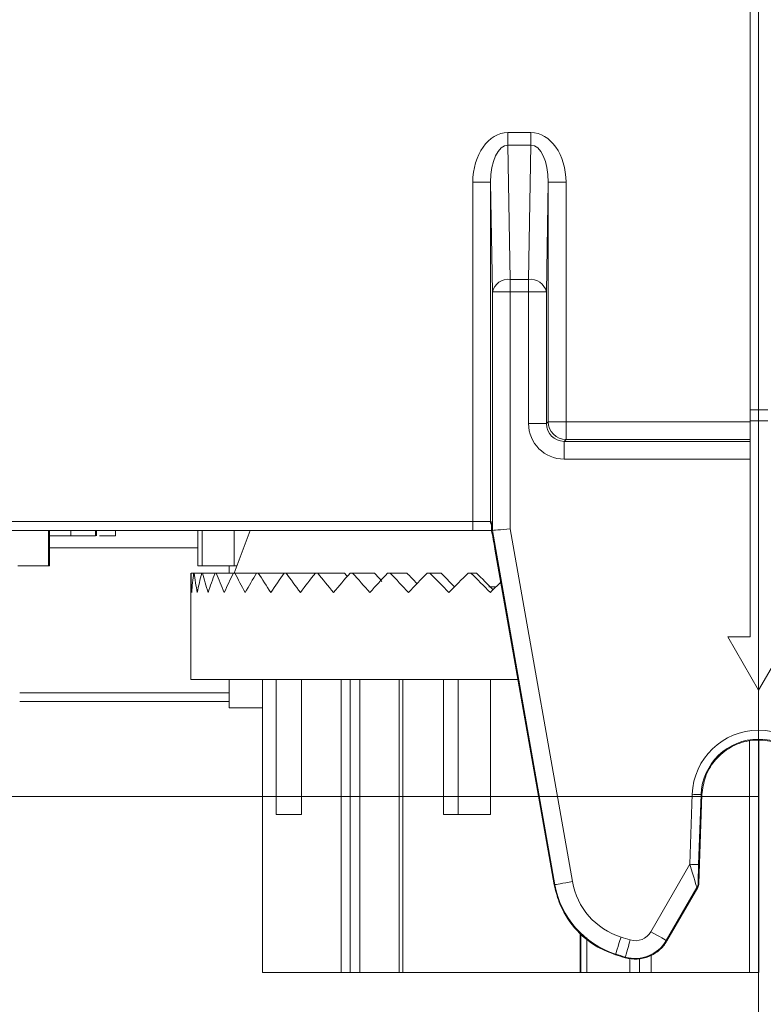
# Model space of a CAD drawing. Header units: millimetres. Extents: x 0 to 594, y 0 to 420.
# Tile 40 of 71: x 393 to 414, y 138 to 166. Entities that reach past the tile are written whole.
import ezdxf

# ---------------------------------------------------------------- set-up
doc = ezdxf.new("R2010")
doc.units = ezdxf.units.MM
doc.styles.add('SLDTEXTSTYLE1', font='TXT', dxfattribs={"width": 0.605})
doc.dimstyles.new('SLDDIMSTYLE4', dxfattribs={"dimtxt": 2.568319, "dimasz": 3.3, "dimexe": 0, "dimexo": 0.0625, "dimgap": 0.64208, "dimtad": 1, "dimdec": 0, "dimlfac": 2, "dimrnd": 1e-09, "dimzin": 12, "dimdsep": 46, "dimtxsty": 'SLDTEXTSTYLE1', "dimsah": 1, "dimcen": 0.09, "dimadec": 0, "dimazin": 3, "dimtfac": 1, "dimtdec": 1, "dimtofl": 0, "dimtmove": 0, "dimatfit": 3, "dimfxl": 0, "dimfrac": 2, "dimtolj": 1, "dimtzin": 12, "dimarcsym": 0})
doc.dimstyles.new('SLDDIMSTYLE5', dxfattribs={"dimtxt": 2.568319, "dimasz": 3.3, "dimexe": 0, "dimexo": 0.0625, "dimgap": 0.64208, "dimtad": 1, "dimdec": 3, "dimlfac": 2, "dimrnd": 1e-09, "dimzin": 12, "dimdsep": 46, "dimtxsty": 'SLDTEXTSTYLE1', "dimsah": 1, "dimcen": 0.09, "dimadec": 0, "dimazin": 3, "dimtfac": 1, "dimtdec": 1, "dimtofl": 0, "dimtmove": 0, "dimatfit": 3, "dimfxl": 0, "dimfrac": 2, "dimtolj": 1, "dimtzin": 12, "dimarcsym": 0})

# ---------------------------------------------------------------- blocks, each defined once
blk = doc.blocks.new('*D16')
at = {"color": 7, "linetype": 'Continuous', "lineweight": 0}
for p, q in [((286.937, 245.752), (286.937, 108.735)), ((414.293, 245.752), (414.293, 108.735)), ((347.92, 114.267), (347.332, 114.267)), ((347.332, 114.267), (347.332, 110.323)), ((353.31, 114.267), (353.898, 114.267)), ((353.898, 114.267), (353.898, 110.323)), ((347.332, 110.323), (347.92, 110.323)), ((353.898, 110.323), (353.31, 110.323)), ((286.937, 109.735), (414.293, 109.735))]:
    blk.add_line(p, q, dxfattribs=at)
for points in [[(286.937, 109.735), (290.237, 109.235), (290.237, 110.235)], [(414.293, 109.735), (410.993, 110.235), (410.993, 109.235)]]:
    blk.add_solid(points, dxfattribs=at)
at = {"color": 7, "linetype": 'Continuous', "lineweight": 0, "char_height": 2.6458, "attachment_point": 1, "rotation": 0, "style": 'SLDTEXTSTYLE1'}
for s, insert in [('254', (346.499, 118.266, -137.801)), ('10', (348.655, 113.733, -137.801))]:
    blk.add_mtext(s, dxfattribs=dict(at, insert=insert))
blk = doc.blocks.new('*D17')
at = {"color": 7, "linetype": 'Continuous', "lineweight": 0}
for p, q in [((414.293, 245.752), (258.389, 245.752)), ((259.389, 143.848), (259.389, 245.752)), ((254.856, 196.515), (254.856, 197.103)), ((254.856, 197.103), (258.801, 197.103)), ((258.801, 197.103), (258.801, 196.515)), ((254.856, 193.085), (254.856, 192.497)), ((258.801, 192.497), (258.801, 193.085)), ((254.856, 192.497), (258.801, 192.497)), ((414.293, 143.848), (258.389, 143.848))]:
    blk.add_line(p, q, dxfattribs=at)
for points in [[(259.389, 245.752), (258.889, 242.452), (259.889, 242.452)], [(259.389, 143.848), (259.889, 147.148), (258.889, 147.148)]]:
    blk.add_solid(points, dxfattribs=at)
at = {"color": 7, "linetype": 'Continuous', "lineweight": 0, "attachment_point": 1, "rotation": 90, "style": 'SLDTEXTSTYLE1'}
for s, insert, char_height in [('203', (250.858, 190.684, -137.801), 2.6458), ('8', (255.39, 193.82, -137.801), 2.646)]:
    blk.add_mtext(s, dxfattribs=dict(at, insert=insert, char_height=char_height))

msp = doc.modelspace()

# ---------------------------------------------------------------- linework, layer by layer
at = {"color": 7, "linetype": 'Continuous', "lineweight": 15}
for p, q in [((414.05475, 174.18841), (414.05476, 154.78036)), ((406.77441, 158.1082), (406.72027, 161.20993)), ((408.35025, 161.20993), (408.29611, 158.1082)), ((414.05476, 154.78036), (414.55626, 154.78036)), ((414.05476, 154.46665), (414.05476, 154.78036)), ((414.55626, 154.46665), (414.05476, 154.46665)), ((414.05476, 154.46665), (414.05476, 153.81915)), ((414.05476, 153.38484), (414.05477, 148.36116)), ((406.21885, 151.37015), (368.58451, 151.37013)), ((394.2309, 150.36715), (394.2309, 151.37015)), ((394.25973, 150.36715), (394.25973, 151.37015)), ((394.86445, 151.2197), (394.86445, 151.37015)), ((395.55713, 151.2197), (395.55713, 151.37015)), ((395.58928, 151.2197), (395.58928, 151.37015)), ((396.12563, 151.2197), (396.12563, 151.37015)), ((398.45334, 150.36715), (398.45334, 151.37015)), ((398.56976, 150.36715), (398.56976, 151.37015)), ((399.47332, 151.37015), (399.47332, 150.36715)), ((399.93012, 151.37015), (399.47856, 150.16599)), ((406.748, 151.36709), (406.77441, 151.3694)), ((395.67678, 151.2197), (396.12563, 151.2197)), ((406.84459, 150.83825), (408.51972, 141.3548)), ((394.25973, 150.36715), (394.2309, 150.36715)), ((398.56976, 150.36715), (398.45334, 150.36715)), ((399.33574, 150.36715), (399.33574, 150.16599)), ((399.554, 150.36715), (399.47332, 150.36715)), ((398.25752, 150.16599), (398.25752, 147.15699)), ((398.33233, 150.16599), (398.25772, 150.16598)), ((398.33233, 150.16599), (398.3428, 150.16598)), ((398.5603, 150.16599), (398.3428, 150.16598)), ((398.93755, 150.16599), (398.58087, 150.16598)), ((399.45762, 150.16598), (398.96786, 150.16599)), ((400.1116, 150.16599), (399.49716, 150.16599)), ((400.88831, 150.16599), (400.1597, 150.16599)), ((401.77447, 150.16599), (400.94414, 150.16599)), ((402.59367, 150.16599), (401.83708, 150.16599)), ((403.44284, 150.16599), (402.82322, 150.16599)), ((404.35775, 150.16599), (403.88569, 150.16599)), ((405.32274, 150.16599), (405.00632, 150.16599)), ((406.32129, 150.16599), (406.16593, 150.16599)), ((406.67285, 149.77696), (406.87689, 149.77696)), ((414.05477, 148.36116), (413.42436, 148.36116)), ((413.42436, 148.36116), (414.29298, 146.85666)), ((414.29298, 146.85666), (415.1616, 148.36116)), ((399.33574, 147.15698), (399.33575, 146.35515)), ((400.27408, 147.15699), (400.27409, 138.88224)), ((400.66393, 147.15699), (400.66393, 143.34615)), ((401.37547, 147.15699), (401.37548, 143.34615)), ((402.50251, 147.15699), (402.50251, 138.88224)), ((404.24547, 147.15699), (404.24547, 138.88224)), ((405.38892, 143.34616), (405.38892, 147.15699)), ((405.80239, 147.15699), (405.80239, 143.34615)), ((406.71917, 147.15699), (406.71917, 143.34616)), ((393.41804, 146.53641), (399.33574, 146.53641)), ((414.03248, 145.41278), (414.03249, 138.88224)), ((414.29495, 145.42715), (414.29496, 138.88224)), ((412.6053, 141.39444), (412.69369, 143.90351)), ((400.66393, 143.34615), (401.37548, 143.34615)), ((405.38892, 143.34616), (405.80239, 143.34615)), ((405.80239, 143.34615), (406.71917, 143.34616)), ((411.7014, 139.77106), (412.57187, 141.27783)), ((409.25048, 140.01251), (409.25048, 138.88224)), ((411.25591, 139.36704), (411.2559, 138.88224)), ((402.50251, 138.88224), (400.27409, 138.88224)), ((402.7553, 138.88224), (402.50251, 138.88224)), ((409.25048, 138.88224), (404.24547, 138.88224)), ((409.26828, 138.88224), (409.25048, 138.88224)), ((411.2559, 138.88224), (410.92775, 138.88224)), ((414.03249, 138.88224), (411.2559, 138.88224)), ((414.29496, 138.88224), (414.03249, 138.88224))]:
    msp.add_line(p, q, dxfattribs=at)
at = {"color": 8, "linetype": 'Continuous', "lineweight": 0}
for p, q in [((407.20962, 162.61088), (407.8609, 162.61088)), ((407.20962, 162.25627), (407.27584, 158.46282)), ((407.8609, 162.25627), (407.20962, 162.25627)), ((407.79469, 158.46282), (407.8609, 162.25627)), ((406.21885, 151.6209), (406.21884, 161.20993)), ((406.72027, 161.20993), (406.72027, 151.6209)), ((408.35026, 154.44182), (408.35025, 161.20993)), ((408.85168, 161.20993), (408.85168, 154.44182)), ((407.27584, 158.46282), (407.79469, 158.46282)), ((406.77441, 151.3694), (406.77441, 158.1082)), ((407.27584, 158.1082), (407.27584, 151.41327)), ((407.79469, 158.1082), (407.27584, 158.1082)), ((407.79469, 154.38768), (407.79469, 158.1082)), ((408.29611, 158.1082), (408.29612, 154.38768)), ((408.29612, 154.38768), (408.35026, 154.44182)), ((408.85168, 154.44182), (414.05476, 154.44182)), ((408.85168, 153.9404), (408.79754, 153.88626)), ((408.79754, 153.88626), (414.05476, 153.88626)), ((414.05476, 153.9404), (408.85168, 153.9404)), ((414.05476, 153.38484), (408.79754, 153.38484)), ((368.58451, 151.62088), (406.21885, 151.6209)), ((406.72027, 151.6209), (406.73816, 151.62091)), ((406.73816, 151.62091), (406.74093, 151.58378)), ((408.53964, 141.35832), (406.77441, 151.3694)), ((407.27584, 151.41327), (409.03345, 141.44539)), ((398.45333, 150.8774), (394.25973, 150.8774)), ((402.7553, 138.88224), (402.75529, 147.15699)), ((403.03034, 147.15699), (403.03034, 138.88224)), ((404.14099, 138.88224), (404.14099, 147.15699)), ((393.41804, 146.78278), (399.33574, 146.78278)), ((412.34875, 141.93471), (412.41784, 143.91314)), ((412.6684, 143.90439), (412.59931, 141.92596)), ((412.69369, 143.90351), (412.6684, 143.90439)), ((411.25003, 140.03166), (412.34875, 141.93471)), ((408.51972, 141.3548), (408.53964, 141.35832)), ((412.58526, 141.40019), (412.6053, 141.39444)), ((412.55182, 141.28358), (411.68428, 139.78095)), ((412.57187, 141.27783), (412.55182, 141.28358)), ((409.26828, 138.88224), (409.26828, 139.99779)), ((409.43579, 139.85928), (409.43579, 138.88224)), ((411.68428, 139.78095), (411.7014, 139.77106)), ((410.25324, 139.39802), (410.24726, 139.37926)), ((410.52325, 139.29563), (410.52868, 139.31454)), ((410.65913, 138.88224), (410.65913, 139.28046)), ((410.92775, 139.27107), (410.92775, 138.88224))]:
    msp.add_line(p, q, dxfattribs=at)
at = {"color": 8, "linetype": 'Continuous', "lineweight": 0, "flags": 128}
for points in [[(407.20962, 162.61088), (407.20962, 162.56173), (407.20962, 162.51305), (407.20962, 162.46531), (407.20962, 162.41897), (407.20962, 162.37448), (407.20962, 162.33227), (407.20962, 162.29273), (407.20962, 162.25627)], [(407.8609, 162.61088), (407.8609, 162.56173), (407.8609, 162.51305), (407.8609, 162.46531), (407.8609, 162.41897), (407.8609, 162.37448), (407.8609, 162.33227), (407.8609, 162.29274), (407.8609, 162.25627)], [(406.21884, 161.20993), (406.31561, 161.20993), (406.40874, 161.20993), (406.49473, 161.20993), (406.57035, 161.20993), (406.63276, 161.20993), (406.67962, 161.20993), (406.70916, 161.20993), (406.72027, 161.20993)], [(408.85168, 161.20993), (408.75491, 161.20993), (408.66178, 161.20993), (408.57579, 161.20993), (408.50017, 161.20993), (408.43776, 161.20993), (408.3909, 161.20993), (408.36136, 161.20993), (408.35025, 161.20993)], [(407.27584, 158.1082), (407.27584, 158.15736), (407.27584, 158.20604), (407.27583, 158.25378), (407.27583, 158.30012), (407.27583, 158.34461), (407.27584, 158.38682), (407.27584, 158.42635), (407.27584, 158.46282)], [(407.79469, 158.1082), (407.79469, 158.15736), (407.79469, 158.20604), (407.79469, 158.25378), (407.79469, 158.30012), (407.79469, 158.34461), (407.79469, 158.38682), (407.79469, 158.42635), (407.79469, 158.46282)], [(407.27584, 158.1082), (407.17907, 158.1082), (407.08594, 158.1082), (406.99995, 158.1082), (406.92433, 158.1082), (406.86192, 158.1082), (406.81506, 158.1082), (406.78552, 158.1082), (406.77441, 158.1082)], [(407.79469, 158.1082), (407.89145, 158.1082), (407.98458, 158.1082), (408.07057, 158.1082), (408.14619, 158.10821), (408.20861, 158.1082), (408.25546, 158.1082), (408.285, 158.1082), (408.29611, 158.1082)], [(408.85168, 154.44182), (408.75492, 154.44182), (408.66179, 154.44182), (408.5758, 154.44182), (408.50017, 154.44182), (408.43776, 154.44182), (408.3909, 154.44182), (408.36137, 154.44182), (408.35026, 154.44182)], [(408.85168, 154.44182), (408.85168, 154.34506), (408.85168, 154.25193), (408.85168, 154.16594), (408.85168, 154.09031), (408.85168, 154.02791), (408.85168, 153.98105), (408.85168, 153.95151), (408.85168, 153.9404)], [(407.79469, 154.38768), (407.89146, 154.38768), (407.98459, 154.38768), (408.07058, 154.38768), (408.1462, 154.38768), (408.20861, 154.38768), (408.25546, 154.38768), (408.285, 154.38768), (408.29612, 154.38768)], [(408.79754, 153.38484), (408.79754, 153.4816), (408.79754, 153.57473), (408.79754, 153.66072), (408.79754, 153.73634), (408.79754, 153.79875), (408.79754, 153.84561), (408.79754, 153.87515), (408.79754, 153.88626)], [(406.21885, 151.6209), (406.31562, 151.62091), (406.40874, 151.62091), (406.49473, 151.62091), (406.57036, 151.6209), (406.63277, 151.62091), (406.67962, 151.6209), (406.70916, 151.6209), (406.72027, 151.6209)], [(406.21885, 151.6209), (406.21885, 151.57199), (406.21885, 151.52495), (406.21885, 151.48159), (406.21885, 151.4436), (406.21885, 151.41242), (406.21885, 151.38924), (406.21885, 151.37498), (406.21885, 151.37015)], [(412.41784, 143.91314), (412.46619, 143.91145), (412.51273, 143.90983), (412.5557, 143.90833), (412.59349, 143.90701), (412.62467, 143.90592), (412.64809, 143.9051), (412.66285, 143.90458), (412.6684, 143.90439)], [(412.34875, 141.93471), (412.3971, 141.93302), (412.44364, 141.93139), (412.48661, 141.92989), (412.5244, 141.92858), (412.55558, 141.92749), (412.579, 141.92667), (412.59376, 141.92615), (412.59931, 141.92596)], [(408.53964, 141.35832), (408.55059, 141.36025), (408.57968, 141.36538), (408.62582, 141.37351), (408.68728, 141.38435), (408.76176, 141.39748), (408.84644, 141.41241), (408.93816, 141.42859), (409.03345, 141.44539)], [(411.68428, 139.78095), (411.67465, 139.78651), (411.64907, 139.80128), (411.6085, 139.82471), (411.55444, 139.85591), (411.48895, 139.89372), (411.41448, 139.93672), (411.33383, 139.98328), (411.25003, 140.03166)], [(410.25324, 139.39802), (410.25662, 139.40861), (410.26559, 139.43675), (410.27982, 139.48139), (410.29878, 139.54085), (410.32175, 139.6129), (410.34787, 139.69483), (410.37616, 139.78356), (410.40555, 139.87575)], [(410.52868, 139.31454), (410.53175, 139.32521), (410.53991, 139.3536), (410.55286, 139.39863), (410.57011, 139.45862), (410.591, 139.5313), (410.61476, 139.61394), (410.64049, 139.70344), (410.66723, 139.79644)]]:
    msp.add_lwpolyline(points, dxfattribs=at)
at = {"color": 7, "linetype": 'Continuous', "lineweight": 15, "flags": 128}
for points in [[(414.05476, 153.81915), (414.05477, 153.7827), (414.05476, 153.73945), (414.05476, 153.69013), (414.05476, 153.63559), (414.05477, 153.57675), (414.05477, 153.51463), (414.05477, 153.45029), (414.05476, 153.38484)], [(406.75156, 151.37016), (406.74611, 151.37016), (406.63268, 151.37016), (406.50369, 151.37015), (406.364, 151.37016), (406.21885, 151.37015)], [(407.27584, 151.41327), (407.17908, 151.40481), (407.08595, 151.39666), (406.99996, 151.38914), (406.92433, 151.38252), (406.86192, 151.37706), (406.81506, 151.37296), (406.78553, 151.37038), (406.77441, 151.3694)], [(394.2309, 150.36715), (394.15427, 150.36715), (394.06835, 150.36715), (393.97334, 150.36715), (393.86946, 150.36715), (393.75692, 150.36715), (393.63599, 150.36715), (393.50693, 150.36715), (393.37002, 150.36715)], [(399.47332, 150.36715), (399.33167, 150.36715), (399.19766, 150.36715), (399.07161, 150.36715), (398.95378, 150.36715), (398.84445, 150.36715), (398.74386, 150.36715), (398.65223, 150.36715), (398.56976, 150.36715)], [(398.5603, 150.16599), (398.56284, 150.16598), (398.56538, 150.16599), (398.56794, 150.16599), (398.5705, 150.16598), (398.57308, 150.16599), (398.57566, 150.16599), (398.57826, 150.16598), (398.58087, 150.16598)], [(398.93755, 150.16599), (398.9413, 150.16599), (398.94507, 150.16598), (398.94884, 150.16599), (398.95263, 150.16599), (398.95642, 150.16599), (398.96023, 150.16599), (398.96404, 150.16599), (398.96786, 150.16599)], [(399.45762, 150.16598), (399.46253, 150.16599), (399.46744, 150.16599), (399.47237, 150.16599), (399.47731, 150.16599), (399.48226, 150.16599), (399.48722, 150.16599), (399.49219, 150.16599), (399.49716, 150.16599)], [(400.1116, 150.16599), (400.11758, 150.16599), (400.12357, 150.16599), (400.12958, 150.16598), (400.13558, 150.16599), (400.1416, 150.16599), (400.14763, 150.16599), (400.15366, 150.16599), (400.1597, 150.16599)], [(400.88831, 150.16599), (400.89527, 150.16599), (400.90223, 150.16599), (400.9092, 150.16599), (400.91617, 150.16599), (400.92315, 150.16599), (400.93014, 150.16599), (400.93714, 150.16599), (400.94414, 150.16599)], [(401.77447, 150.16599), (401.78227, 150.16599), (401.79008, 150.16599), (401.7979, 150.16599), (401.80572, 150.16599), (401.81355, 150.16599), (401.82139, 150.16599), (401.82923, 150.16599), (401.83708, 150.16599)], [(402.75491, 150.16599), (402.76343, 150.16599), (402.77195, 150.16599), (402.78048, 150.16599), (402.78902, 150.16599), (402.79756, 150.16599), (402.80611, 150.16599), (402.81466, 150.16599), (402.82322, 150.16599)], [(403.81284, 150.16599), (403.82194, 150.16599), (403.83103, 150.16599), (403.84013, 150.16599), (403.84923, 150.16599), (403.85834, 150.16599), (403.86745, 150.16599), (403.87657, 150.16599), (403.88569, 150.16599)], [(404.93018, 150.16599), (404.93969, 150.16599), (404.9492, 150.16599), (404.95871, 150.16599), (404.96823, 150.16599), (404.97775, 150.16599), (404.98727, 150.16599), (404.99679, 150.16599), (405.00632, 150.16599)], [(406.08781, 150.16599), (406.09757, 150.16599), (406.10733, 150.16599), (406.11709, 150.16599), (406.12686, 150.16599), (406.13662, 150.16599), (406.14639, 150.16599), (406.15616, 150.16599), (406.16593, 150.16599)], [(398.25752, 147.15699), (398.26532, 147.15699), (398.4053, 147.15699), (398.71811, 147.15699), (399.19766, 147.15699), (399.8346, 147.15699), (400.61656, 147.15699), (401.52829, 147.15699), (402.55206, 147.15699), (403.66795, 147.15699), (404.85423, 147.15699), (406.08781, 147.15699), (407.34468, 147.15699), (407.49484, 147.15699)], [(400.27409, 146.35515), (399.97718, 146.35515), (399.59151, 146.35515), (399.37725, 146.35515), (399.33575, 146.35515)], [(403.03034, 138.88224), (403.00087, 138.88224), (402.96853, 138.88224), (402.934, 138.88224), (402.89804, 138.88224), (402.86141, 138.88224), (402.82489, 138.88224), (402.78926, 138.88224), (402.7553, 138.88224)], [(403.03034, 138.88224), (403.16008, 138.88224), (403.29259, 138.88224), (403.42781, 138.88224), (403.56562, 138.88224), (403.70594, 138.88224), (403.84867, 138.88224), (403.99372, 138.88224), (404.14099, 138.88224)], [(404.24547, 138.88224), (404.23987, 138.88224), (404.22067, 138.88224), (404.19748, 138.88224), (404.17074, 138.88224), (404.14099, 138.88224)], [(409.43579, 138.88224), (409.40214, 138.88224), (409.37099, 138.88224), (409.34298, 138.88224), (409.31874, 138.88224), (409.29877, 138.88224), (409.2835, 138.88224), (409.27327, 138.88224), (409.26828, 138.88224)], [(409.43579, 138.88224), (409.5949, 138.88224), (409.75245, 138.88224), (409.90833, 138.88224), (410.06244, 138.88224), (410.21468, 138.88224), (410.36494, 138.88224), (410.51312, 138.88224), (410.65913, 138.88224)], [(410.92775, 138.88224), (410.89695, 138.88224), (410.86399, 138.88224), (410.82954, 138.88224), (410.79427, 138.88224), (410.7589, 138.88224), (410.72413, 138.88224), (410.69065, 138.88224), (410.65913, 138.88224)]]:
    msp.add_lwpolyline(points, dxfattribs=at)
at = {"color": 8, "linetype": 'Continuous', "lineweight": 0}
for centre, radius, start, end in [((407.21866, 158.01184), 0.45458, 82.774626, 167.761879), ((407.85186, 158.01184), 0.45459, 12.238908, 97.224522), ((408.85186, 154.442), 0.50161, 180.020643, 269.979335), ((406.97108, 151.62091), 0.25081, 180.001521, 204.795971), ((414.29298, 143.84766), 1.87629, 2.000033, 178.000033), ((411.01752, 141.79524), 2.5161, 190.000033, 252.316726), ((411.01752, 141.79524), 2.01468, 190.000033, 252.316726), ((412.33459, 141.40897), 0.25082, 330.006062, 357.993552), ((410.8082, 140.28675), 0.51018, 253.959484, 330.000033), ((413.30252, 148.9623), 9.53718, 252.316726, 253.959484), ((410.8082, 140.28675), 1.0116, 253.959484, 330.000033), ((413.30252, 148.9623), 10.0386, 252.316726, 253.959484)]:
    msp.add_arc(centre, radius, start, end, dxfattribs=at)
at = {"color": 7, "linetype": 'Continuous', "lineweight": 15}
for centre, radius, start, end in [((414.29298, 143.84766), 1.62557, 2.000033, 178.000033), ((412.3546, 141.40323), 0.25085, 330.007855, 357.991759)]:
    msp.add_arc(centre, radius, start, end, dxfattribs=at)
at = {"color": 8, "linetype": 'Continuous', "lineweight": 0}
for centre, major_axis, ratio, start_param, end_param in [((407.222, 161.19243), (-0.02476, 1.41835), 0.70705293, 6.27084428, 7.82929958), ((407.84852, 161.19243), (-0.02476, -1.41835), 0.70705293, 1.59547838, 3.15393368), ((407.222, 161.19243), (-0.01857, 1.06382), 0.47134469, 6.27084428, 7.82929958), ((407.84852, 161.19243), (0.01857, 1.06382), 0.47134469, 4.73707104, 6.29552634), ((408.79784, 154.38799), (0.70944, 0.70944), 0.99969546, 2.35634678, 3.92683852), ((408.79784, 154.38799), (0.35494, 0.35494), 0.99908703, 2.35634678, 3.92683852), ((406.73816, 150.86866), (0, 0.75225), 0.01745506, 5.43666562, 6.28318531), ((412.35341, 141.94278), (-0.19846, 0.65921), 0.00986504, 1.58007448, 3.13341751), ((412.60397, 141.93403), (0.01871, 0.53385), 0.00819271, 1.58620805, 3.13955108)]:
    msp.add_ellipse(centre, major_axis=major_axis, ratio=ratio, start_param=start_param, end_param=end_param, dxfattribs=at)
at = {"color": 7, "linetype": 'Continuous', "lineweight": 15}
for centre, major_axis, ratio, start_param, end_param in [((406.83358, 150.82512), (-0.13268, 0.75225), 0.01718973, 4.72681035, 5.49423862), ((407.28452, 150.16599), (6.40429, -6.40428), 0.9933575, 3.93032312, 3.99140965), ((407.28452, 150.16599), (6.78071, 6.78072), 0.87880207, 2.29177566, 2.35286218), ((407.28452, 150.16599), (6.80666, -6.80665), 0.87109847, 3.99577297, 4.0568595), ((407.28452, 150.16599), (7.15593, 7.15594), 0.76896635, 2.22632581, 2.28741234), ((407.28452, 150.16599), (7.17988, -7.17987), 0.76204613, 4.06122282, 4.12230934), ((407.28452, 150.16599), (7.5005, 7.50051), 0.66967099, 2.16087597, 2.22196249), ((407.28452, 150.16599), (7.52235, -7.52234), 0.66336927, 4.12667267, 4.18775919), ((407.28452, 150.16599), (7.81295, 7.81296), 0.57872578, 2.09542612, 2.15651264), ((407.28452, 150.16599), (7.83261, -7.8326), 0.57291571, 4.19212251, 4.25320904), ((407.28452, 150.16599), (8.09194, 8.09195), 0.49442783, 2.02997627, 2.09106279), ((407.28452, 150.16599), (8.10933, -8.10933), 0.48900951, 4.25757236, 4.31865888), ((407.28452, 150.16599), (8.33629, 8.3363), 0.41542199, 1.96452642, 2.02561295), ((407.28452, 150.16599), (8.35133, -8.35132), 0.41031489, 4.32302221, 4.38410873), ((407.28452, 150.16599), (8.54494, 8.54495), 0.34060448, 1.89907658, 1.9601631), ((407.28452, 150.16599), (8.55756, -8.55756), 0.33574216, 4.38847205, 4.44955858), ((407.28452, 150.16599), (8.71699, 8.717), 0.26905454, 1.83362673, 1.89471325), ((407.28452, 150.16599), (7.36901, -7.36901), 0.33574216, 4.38847205, 4.40094211), ((407.28452, 150.16599), (8.72715, -8.72714), 0.26438081, 4.4539219, 4.51500842), ((407.28452, 150.16599), (8.85172, 8.85173), 0.1999844, 1.76817688, 1.82926341), ((407.28452, 150.16599), (7.51505, -7.51504), 0.26438081, 4.4539219, 4.48425622), ((407.28452, 150.16599), (8.85937, -8.85936), 0.1954505, 4.51937175, 4.58045827), ((407.28452, 150.16599), (7.6289, -7.6289), 0.1954505, 4.51937175, 4.55808385), ((407.28452, 150.16599), (8.94855, 8.94856), 0.13270153, 1.70272704, 1.76381356), ((407.28452, 150.16599), (8.95365, -8.95364), 0.12826391, 4.58482159, 4.64590812), ((407.28452, 150.16599), (7.71009, -7.71008), 0.12826391, 4.58482159, 4.63213544), ((407.28452, 150.16599), (9.00705, 9.00706), 0.06657898, 1.63727719, 1.69836371), ((407.28452, 150.16599), (9.00959, -9.00958), 0.06219756, 4.65027144, 4.71135796), ((407.28452, 150.16599), (7.75826, -7.75825), 0.06219756, 4.65027144, 4.71135796), ((410.29804, 147.0468), (-8.69548, 8.73581), 0.11917445, 1.13460523, 1.13716325), ((407.28452, 150.16599), (9.02699, 9.027), 0.00103102, 1.60031815, 1.63291387)]:
    msp.add_ellipse(centre, major_axis=major_axis, ratio=ratio, start_param=start_param, end_param=end_param, dxfattribs=at)
for points, knots in [([(406.74172, 151.5839), (406.74171, 151.58397), (406.74169, 151.58412), (406.74154, 151.58546), (406.74297, 151.56689), (406.74519, 151.50995), (406.74695, 151.41728), (406.74803, 151.36039)], [0, 0, 0, 0, 0.01463266, 0.0304944, 0.19316595, 0.50477817, 1, 1, 1, 1]), ([(406.748, 151.36709), (406.74791, 151.36708), (406.7479, 151.3666), (406.74804, 151.36536), (406.74815, 151.36432), (406.74836, 151.3627), (406.7487, 151.36042), (406.74886, 151.35934), (406.74905, 151.35812), (406.74926, 151.35677)], [0, 0, 0, 0, 0.0000300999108, 0.0000300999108, 0.0000300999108, 0.0000554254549, 0.0000554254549, 0.0000554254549, 0.0000672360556, 0.0000672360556, 0.0000672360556, 0.0000672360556]), ([(394.25973, 151.2197), (394.26063, 151.2197), (394.30289, 151.21975), (394.43087, 151.21967), (394.63694, 151.21971), (394.78859, 151.2197), (394.86445, 151.2197)], [0, 0, 0, 0, 0.00720969, 0.33804924, 0.66887012, 1, 1, 1, 1]), ([(394.86445, 151.2197), (394.88809, 151.2197), (394.93433, 151.2197), (395.00184, 151.2197), (395.06614, 151.2197), (395.12697, 151.2197), (395.18478, 151.2197), (395.23904, 151.2197), (395.29027, 151.2197), (395.33728, 151.2197), (395.38131, 151.2197), (395.4198, 151.2197), (395.455, 151.2197), (395.48422, 151.2197), (395.51032, 151.2197), (395.53049, 151.2197), (395.5469, 151.2197), (395.55367, 151.2197), (395.55713, 151.2197)], [0, 0, 0, 0, 0.06763091, 0.13232016, 0.19446034, 0.25511287, 0.3142209, 0.37298388, 0.43134863, 0.49020734, 0.54952491, 0.60889089, 0.66911763, 0.73064839, 0.79403333, 0.85983195, 0.92820455, 1, 1, 1, 1]), ([(412.69369, 143.90351), (412.71545, 144.07283), (412.75897, 144.41149), (413.02682, 144.86979), (413.42505, 145.22831), (413.93186, 145.43751), (414.47845, 145.46744), (415.00423, 145.31476), (415.45012, 144.99657), (415.76437, 144.54923), (415.87744, 144.15928), (415.89005, 143.94199), (415.89228, 143.90351)], [0, 0, 0, 0, 0.10381038, 0.20762198, 0.3174697, 0.42729715, 0.53710504, 0.6469027, 0.7567051, 0.86652358, 0.97636522, 1, 1, 1, 1]), ([(408.51972, 141.3548), (408.55879, 141.19085), (408.66389, 140.74978), (409.06239, 140.11146), (409.64444, 139.61432), (410.07863, 139.44501), (410.24726, 139.37926)], [0, 0, 0, 0, 0.18337144, 0.49329433, 0.80320992, 1, 1, 1, 1]), ([(410.52325, 139.29563), (410.63389, 139.26383), (410.74664, 139.25093), (410.97635, 139.26281), (411.08737, 139.28736), (411.3005, 139.3733), (411.39766, 139.43276), (411.57105, 139.58326), (411.64383, 139.67138), (411.7014, 139.77106)], [0, 0, 0, 0, 0.25, 0.25, 0.5, 0.5, 0.75, 0.75, 1, 1, 1, 1])]:
    msp.add_open_spline(points, degree=3, knots=knots, dxfattribs=at)
msp.add_open_spline([(410.24726, 139.37926), (410.33885, 139.35007), (410.43086, 139.32219), (410.52325, 139.29563)], degree=3, dxfattribs=at)

# ---------------------------------------------------------------- dimensions: what is measured, and where the dimension line sits
at = {"color": 7, "linetype": 'Continuous', "lineweight": 0}
for base, p1, angle, dimstyle, picture, middle in [((259.38853, 245.75237), (414.29298, 143.84766), 270.000033, 'SLDDIMSTYLE5', '*D17', (259.38856, 194.79997)), ((414.293, 109.73482), (286.937, 245.75239), 0.000033, 'SLDDIMSTYLE4', '*D16', (350.61504, 109.73478))]:
    dim = msp.add_linear_dim(base=base, p1=p1, p2=(414.29292, 245.75246), angle=angle, dimstyle=dimstyle, dxfattribs=at)
    dim.commit()
    dim.dimension.update_dxf_attribs({"geometry": picture, "text_midpoint": middle, "dimtype": 160})

doc.saveas('drawing.dxf')
